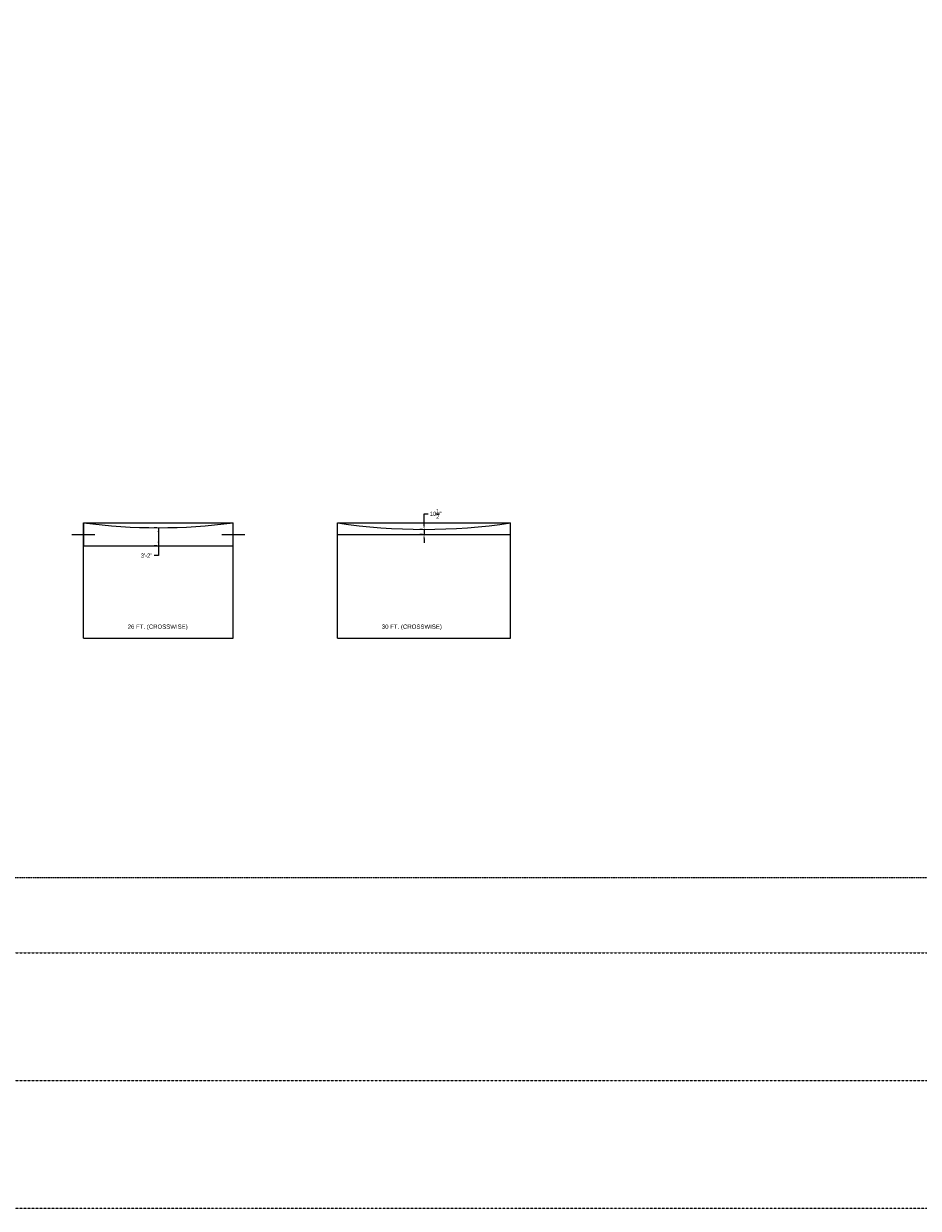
# Model space of a CAD drawing. Header units: inches. Extents: x 96 to 12395, y 835 to 21076.
# Tile 9 of 19: x 6738 to 8600, y 6563 to 9031. Entities that reach past the tile are written whole.
import ezdxf

# ---------------------------------------------------------------- set-up
doc = ezdxf.new("R2010")
doc.units = ezdxf.units.IN
doc.header["$MEASUREMENT"] = 0
doc.linetypes.add('DASHED2', pattern=[0.375, 0.25, -0.125])
doc.linetypes.add('HIDDEN2', pattern=[0.1875, 0.125, -0.0625])
for name, color, linetype, lineweight in [('E-ANNO-TEXT', 7, 'Continuous', 18), ('E-ISO-BLDG', 131, 'Continuous', 9), ('E-LPS-RSM', 30, 'DASHED2', 18)]:
    doc.layers.add(name, color=color, linetype=linetype, lineweight=lineweight)
doc.styles.get("Standard").update_dxf_attribs({"font": 'arial.ttf'})
doc.dimstyles.new('Annotative', dxfattribs={"dimscale": 0, "dimtxt": 0.18, "dimasz": 0.18, "dimexe": 0.18, "dimexo": 0.0625, "dimgap": 0.09, "dimtad": 0, "dimtih": 1, "dimtoh": 1, "dimdec": 4, "dimzin": 0, "dimdsep": 46, "dimtxsty": 'Standard', "dimcen": 0.09, "dimadec": 0, "dimazin": 0, "dimtfac": 1, "dimtdec": 4, "dimtofl": 0, "dimtmove": 0, "dimatfit": 3, "dimfxl": 1, "dimtolj": 1, "dimtzin": 0, "dimarcsym": 0})

# ---------------------------------------------------------------- blocks, each defined once
blk = doc.blocks.new('*D8')
at = {"layer": 'Defpoints', "color": 0, "transparency": 16777216}
for p in [(7018.6, 7980.8), (7018.6, 7980.8), (7018.6, 7943)]:
    blk.add_point(p, dxfattribs=at)
at = {"layer": 'E-ISO-BLDG', "color": 0, "lineweight": -2, "transparency": 16777216}
for p, q in [((7015.6, 7980.8), (7009.9, 7980.8)), ((7018.6, 7972.2), (7018.6, 7951.6)), ((7015.6, 7943), (7009.9, 7943)), ((7018.6, 7922.8), (7009.9, 7922.8)), ((7018.6, 7943), (7018.6, 7922.8))]:
    blk.add_line(p, q, dxfattribs=at)
at = {"layer": 'E-ISO-BLDG', "color": 0, "transparency": 16777216}
for points in [[(7017.1, 7972.2), (7020, 7972.2), (7018.6, 7980.8)], [(7017.1, 7951.6), (7020, 7951.6), (7018.6, 7943)]]:
    blk.add_solid(points, dxfattribs=at)
at = {"layer": 'E-ISO-BLDG', "color": 0, "transparency": 16777216, "insert": (6994.1, 7922.8), "char_height": 8.64, "attachment_point": 5}
blk.add_mtext('\\A1;3\'-2"', dxfattribs=at)
blk = doc.blocks.new('*D9')
at = {"layer": 'Defpoints', "color": 0, "transparency": 16777216}
for p in [(7571.6, 7977.4), (7571.6, 7977.4), (7571.6, 7967)]:
    blk.add_point(p, dxfattribs=at)
at = {"layer": 'E-ISO-BLDG', "color": 0, "lineweight": -2, "transparency": 16777216}
for p, q in [((7571.6, 7986.1), (7571.6, 8009.8)), ((7571.6, 8009.8), (7580.2, 8009.8)), ((7568.6, 7977.4), (7562.9, 7977.4)), ((7568.6, 7967), (7562.9, 7967)), ((7571.6, 7958.4), (7571.6, 7949.7))]:
    blk.add_line(p, q, dxfattribs=at)
at = {"layer": 'E-ISO-BLDG', "color": 0, "transparency": 16777216}
for points in [[(7570.1, 7986.1), (7573, 7986.1), (7571.6, 7977.4)], [(7570.1, 7958.4), (7573, 7958.4), (7571.6, 7967)]]:
    blk.add_solid(points, dxfattribs=at)
at = {"layer": 'E-ISO-BLDG', "color": 0, "transparency": 16777216, "insert": (7595.6, 8009.8), "char_height": 8.64, "attachment_point": 5}
blk.add_mtext('\\A1;10{\\H1x;\\S1/2;}"', dxfattribs=at)

msp = doc.modelspace()

# ---------------------------------------------------------------- linework, layer by layer
at = {"layer": 'E-ISO-BLDG', "color": 7}
for p, q in [((6862.56152, 7967.00536), (6862.56152, 7991.00536)), ((6862.56152, 7991.00536), (7174.57754, 7991.00536)), ((6862.56152, 7991.00536), (6862.56152, 7943.00536)), ((7018.56953, 7980.8211), (7018.56953, 7943.00536)), ((7174.57754, 7967.00536), (7174.57754, 7991.00536)), ((7391.56795, 7967.00536), (7391.56795, 7991.00536)), ((7391.56795, 7991.00536), (7751.58398, 7991.00536)), ((7571.57596, 7977.42734), (7571.57596, 7967.00536)), ((7751.58398, 7967.00536), (7751.58398, 7991.00536)), ((6838.56152, 7967.00536), (6886.56152, 7967.00536)), ((6862.56152, 7750.99833), (6862.56152, 7967.00536)), ((7150.57754, 7967.00536), (7198.57754, 7967.00536)), ((7174.57754, 7750.99833), (7174.57754, 7967.00536)), ((7391.56795, 7750.99833), (7391.56795, 7967.00536)), ((7391.56795, 7967.00536), (7751.58398, 7967.00536)), ((7751.58398, 7750.99833), (7751.58398, 7967.00536)), ((6862.56152, 7943.00536), (7174.57754, 7943.00536)), ((6862.56152, 7750.99833), (7174.57754, 7750.99833)), ((7391.56795, 7750.99833), (7751.58398, 7750.99833))]:
    msp.add_line(p, q, dxfattribs=at)
at = {"layer": 'E-ISO-BLDG', "color": 7, "linetype": 'HIDDEN2'}
for p, q in [((231.64397, 7095.42663), (12394.91522, 7095.42663)), ((231.64397, 6829.41237), (12394.91522, 6829.41237)), ((231.64397, 6563.39805), (12394.91522, 6563.39805))]:
    msp.add_line(p, q, dxfattribs=at)
at = {"layer": 'E-ISO-BLDG', "color": 7}
for centre, start, end in [((7018.56953, 9180.8211), 262.53002188, 277.46997812), ((7571.57596, 9177.42734), 261.37268654, 278.62731346)]:
    msp.add_arc(centre, 1200, start, end, dxfattribs=at)
at = {"layer": 'E-LPS-RSM', "color": 7}
msp.add_lwpolyline([(95.708, 21076.19418), (11827.27564, 21076.19418), (11827.27564, 7251.84686), (95.708, 7251.84686)], close=True, dxfattribs=at)

# ---------------------------------------------------------------- texts
at = {"layer": 'E-ANNO-TEXT', "color": 7, "char_height": 9, "attachment_point": 1}
for s, insert in [('26 FT. (CROSSWISE)', (6954.63114, 7779.27292)), ('30 FT. (CROSSWISE)', (7483.63757, 7779.27292))]:
    msp.add_mtext_dynamic_manual_height_columns(s, width=158.9642982, gutter_width=48, heights=[0], dxfattribs=dict(at, insert=insert))

# ---------------------------------------------------------------- dimensions: what is measured, and where the dimension line sits
at = {"layer": 'E-ISO-BLDG', "color": 7}
for base, p1, p2, override, picture, middle in [((7571.57596, 7977.42734), (7571.57596, 7967.00536), (7571.57596, 7977.42734), {"dimdec": 1, "dimlunit": 4}, '*D9', (7595.60118, 8009.82135)), ((7018.56953, 7980.8211), (7018.56953, 7943.00536), (7018.56953, 7980.8211), {"dimdec": 0, "dimlunit": 3}, '*D8', (6994.12882, 7922.84786))]:
    dim = msp.add_linear_dim(base=base, p1=p1, p2=p2, angle=90, dimstyle='Annotative', override=override, dxfattribs=at)
    dim.commit()
    dim.dimension.update_dxf_attribs({"geometry": picture, "text_midpoint": middle, "dimtype": 160})

doc.saveas('drawing.dxf')
